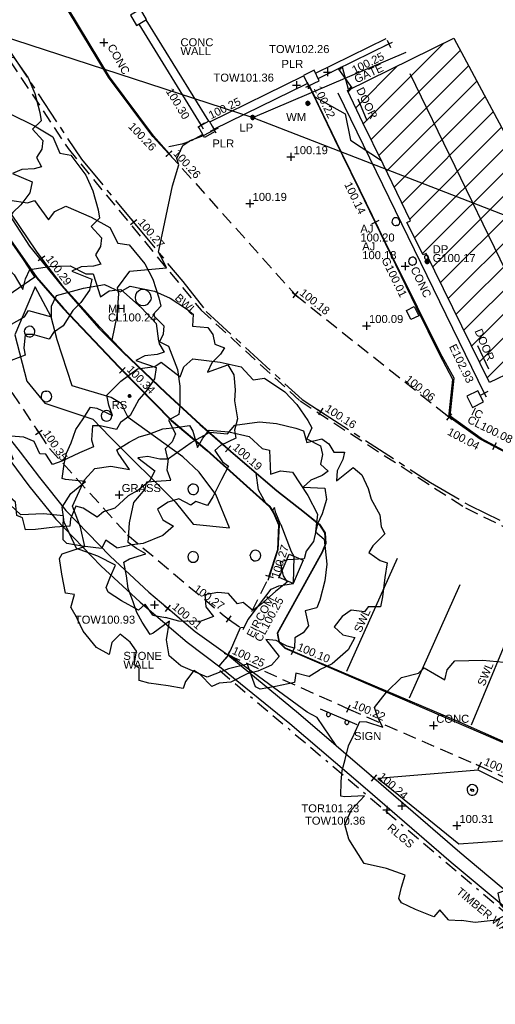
# Model space of a CAD drawing. Extents: x 635157 to 635442, y 694407 to 694910.
# Tile 7 of 104: x 635252 to 635269, y 694447 to 694484. Entities that reach past the tile are written whole.
import ezdxf

# ---------------------------------------------------------------- set-up
doc = ezdxf.new("R2010")
doc.units = 0
doc.header["$MEASUREMENT"] = 0
for name, pattern in [('BORDER', [1.75, 0.5, -0.25, 0.5, -0.25, 0, -0.25]), ('CENTER', [2, 1.25, -0.25, 0.25, -0.25]), ('DASHED', [0.75, 0.5, -0.25])]:
    doc.linetypes.add(name, pattern=pattern)
doc.layers.get('0').update_dxf_attribs({"color": 12, "linetype": 'CONTINUOUS'})
for name, color, linetype in [('ARMSTRONG_JUNCTIONS', 151, 'CONTINUOUS'), ('ARMSTRONG_JUNCTIONS_RMK', 151, 'CONTINUOUS'), ('BUILDING', 5, 'CONTINUOUS'), ('CHANGE_OF_SURFACE', 7, 'DASHED'), ('CHANGE_OF_SURFACE_LVL', 7, 'CONTINUOUS'), ('CONTOURS_MINOR', 132, 'CONTINUOUS'), ('DOOR', 7, 'CONTINUOUS'), ('DOOR_TXT', 7, 'CONTINUOUS'), ('DOWNPIPE', 151, 'CONTINUOUS'), ('DOWNPIPE_RMK', 151, 'CONTINUOUS'), ('EAVE', 3, 'CONTINUOUS'), ('EAVE_LVL', 3, 'CONTINUOUS'), ('EIRCOM_COVER', 3, 'CONTINUOUS'), ('EIRCOM_COVER_RMK', 3, 'CONTINUOUS'), ('FORM_LINE', 92, 'DASHED'), ('FORM_LINE_LVL', 92, 'CONTINUOUS'), ('GATE', 7, 'CONTINUOUS'), ('GATE_TXT', 7, 'CONTINUOUS'), ('GULLY', 151, 'CONTINUOUS'), ('GULLY_LVL', 151, 'CONTINUOUS'), ('HATCHING', 4, 'CONTINUOUS'), ('INSPECTION_COVER', 12, 'CONTINUOUS'), ('INSPECTION_COVER_RMK', 12, 'CONTINUOUS'), ('KERB_BOTTOM', 172, 'CONTINUOUS'), ('KERB_BOTTOM_LVL', 172, 'CONTINUOUS'), ('KERB_TOP', 2, 'CONTINUOUS'), ('LAMPPOST', 6, 'CONTINUOUS'), ('LAMPPOST_TXT', 6, 'CONTINUOUS'), ('MANHOLES', 12, 'CONTINUOUS'), ('MANHOLES_RMK', 12, 'CONTINUOUS'), ('MARKINGS_DASHED_WHITE', 9, 'DASHED'), ('MARKINGS_DASHED_WHITE_TXT', 9, 'CONTINUOUS'), ('MARKINGS_WHITE_LINE', 9, 'CONTINUOUS'), ('MARKINGS_WHITE_LINE_TXT', 9, 'CONTINUOUS'), ('OVERHEAD_ELECTRIC', 1, 'OH_ELEC'), ('PILLAR', 12, 'CONTINUOUS'), ('PILLAR_RMK', 12, 'CONTINUOUS'), ('RAILINGS', 7, 'BORDER'), ('RAILINGS_TXT', 7, 'CONTINUOUS'), ('RIDGE', 6, 'CONTINUOUS'), ('ROAD_CROWNLINE', 212, 'CENTER'), ('ROAD_CROWNLINE_LVL', 212, 'CONTINUOUS'), ('ROADSIGN', 132, 'CONTINUOUS'), ('ROADSIGN_TXT', 132, 'CONTINUOUS'), ('SIGN', 132, 'CONTINUOUS'), ('SIGN_TXT', 132, 'CONTINUOUS'), ('SPOT_HEIGHTS', 92, 'CONTINUOUS'), ('SPOT_HEIGHTS_LVL', 92, 'CONTINUOUS'), ('TEXT', 7, 'CONTINUOUS'), ('TEXT_TXT', 7, 'CONTINUOUS'), ('TOP_OF_RAILING_LEVEL', 212, 'CONTINUOUS'), ('TOP_OF_RAILING_LEVEL_TXT', 212, 'CONTINUOUS'), ('TOP_OF_WALL_LEVEL', 212, 'CONTINUOUS'), ('TOP_OF_WALL_LEVEL_TXT', 212, 'CONTINUOUS'), ('TREE', 92, 'CONTINUOUS'), ('WALL', 12, 'CONTINUOUS'), ('WALL_LVL', 12, 'CONTINUOUS'), ('WALL_RMK', 12, 'CONTINUOUS'), ('WATER_METER', 5, 'CONTINUOUS'), ('WATER_METER_TXT', 5, 'CONTINUOUS')]:
    doc.layers.add(name, color=color, linetype=linetype)
doc.styles.add('Arial', font='arial.ttf')
doc.linetypes.add('OH_ELEC', pattern='A,4,-0.4,["OE",Arial,S=0.36,R=0,X=0,Y=-0.18],-1.2', length=5.6)

# ---------------------------------------------------------------- blocks, each defined once
blk = doc.blocks.new('SPOT')
at = {"color": 0, "linetype": 'ByBlock', "flags": 128}
for points in [[(-0.5, 0), (0.5, 0)], [(0, 0.5), (0, -0.5)]]:
    blk.add_lwpolyline(points, dxfattribs=at)
blk = doc.blocks.new('MH_CIR2')
at = {"color": 0, "linetype": 'ByBlock', "flags": 128}
for points in [[(0.5, 0), (0.475, 0.154), (0.404, 0.293), (0.293, 0.404), (0.154, 0.475), (0, 0.5), (-0.154, 0.475), (-0.293, 0.404), (-0.404, 0.293), (-0.475, 0.154), (-0.5, 0), (-0.475, -0.154), (-0.404, -0.293), (-0.293, -0.404), (-0.154, -0.475), (0, -0.5), (0.154, -0.475), (0.293, -0.404), (0.404, -0.293), (0.475, -0.154)], [(-0.499, -0.033), (0.033, 0.499)], [(-0.496, 0.06), (-0.06, 0.496)], [(-0.488, -0.111), (0.111, 0.488)], [(-0.467, -0.18), (0.18, 0.467)], [(-0.467, 0.179), (-0.179, 0.467)], [(-0.438, -0.241), (0.241, 0.438)], [(-0.403, -0.296), (0.296, 0.403)], [(-0.362, -0.345), (0.345, 0.362)], [(-0.315, -0.388), (0.388, 0.315)], [(-0.263, -0.425), (0.425, 0.263)], [(-0.204, -0.456), (0.456, 0.204)], [(-0.138, -0.48), (0.48, 0.138)], [(-0.064, -0.496), (0.496, 0.064)], [(0.5, 0), (0.475, -0.154)], [(0.022, -0.5), (0.5, -0.022)], [(0.128, -0.483), (0.483, -0.128)], [(0.305, -0.396), (0.396, -0.305)]]:
    blk.add_lwpolyline(points, dxfattribs=at)
blk = doc.blocks.new('CIRCL')
at = {"color": 0, "linetype": 'ByBlock', "flags": 128}
for points in [[(0.5, 0), (0.475, 0.154), (0.404, 0.293), (0.293, 0.404), (0.154, 0.475), (0, 0.5), (-0.154, 0.475), (-0.293, 0.404), (-0.404, 0.293), (-0.475, 0.154), (-0.5, 0), (-0.475, -0.154), (-0.404, -0.293), (-0.293, -0.404), (-0.154, -0.475), (0, -0.5), (0.154, -0.475), (0.293, -0.404), (0.404, -0.293), (0.475, -0.154)], [(0.5, 0), (0.475, -0.154)]]:
    blk.add_lwpolyline(points, dxfattribs=at)
blk = doc.blocks.new('TREE_1')
at = {"color": 0, "linetype": 'ByBlock', "flags": 128}
for points in [[(-0.189325, 0.457704), (-0.140987, 0.443605), (-0.135952, 0.477845), (-0.064451, 0.491944), (-0.006042, 0.5), (0.011078, 0.490937), (0.025176, 0.449648), (0.038268, 0.405337), (0.110775, 0.42145), (0.190332, 0.451662), (0.289023, 0.406344), (0.331319, 0.368077), (0.339376, 0.308661), (0.327291, 0.238167), (0.388721, 0.28147), (0.400806, 0.286506), (0.43001, 0.240181), (0.449144, 0.20292), (0.461229, 0.162638), (0.479355, 0.113293), (0.484391, 0.064955), (0.492447, 0.013595), (0.471299, 0.001511), (0.409869, -0.015609), (0.445116, -0.03575), (0.475327, -0.059919), (0.468278, -0.133434), (0.451158, -0.208963), (0.406848, -0.258308), (0.399799, -0.285498), (0.310171, -0.289527), (0.323263, -0.326788), (0.317221, -0.371098), (0.230614, -0.428499), (0.160121, -0.46576), (0.094663, -0.457704), (0.066465, -0.48993), (-0.026183, -0.5), (-0.089627, -0.492951), (-0.161128, -0.473817), (-0.190332, -0.462739), (-0.20141, -0.419436), (-0.257805, -0.431521), (-0.283988, -0.412387), (-0.302115, -0.380161), (-0.34139, -0.379154), (-0.33434, -0.351964), (-0.313192, -0.310675), (-0.309164, -0.272407), (-0.372608, -0.321752), (-0.404834, -0.293555), (-0.426989, -0.242195), (-0.438066, -0.201913), (-0.469285, -0.14149), (-0.472306, -0.09718), (-0.485398, -0.06999), (-0.440081, -0.026687), (-0.424975, -0.002518), (-0.466264, 0.028701), (-0.492447, 0.037764), (-0.482377, 0.093152), (-0.472306, 0.16566), (-0.463243, 0.201913), (-0.416918, 0.201913), (-0.403827, 0.22004), (-0.353474, 0.211984), (-0.319235, 0.235146), (-0.289023, 0.273414), (-0.320242, 0.304632), (-0.365559, 0.314703), (-0.339376, 0.361027), (-0.277946, 0.41138), (-0.230614, 0.433535)], [(-0.189325, 0.457704), (-0.230614, 0.433535)]]:
    blk.add_lwpolyline(points, dxfattribs=at)
blk = doc.blocks.new('GATE')
at = {"color": 0, "linetype": 'ByBlock', "flags": 128}
for points in [[(-0.450902, 0), (-0.451904, 0.007014), (-0.455912, 0.014028), (-0.460922, 0.019038), (-0.467936, 0.023046), (-0.475952, 0.024048), (-0.482966, 0.023046), (-0.48998, 0.019038), (-0.49499, 0.014028), (-0.498998, 0.007014), (-0.5, 0), (-0.498998, -0.007014), (-0.49499, -0.014028), (-0.48998, -0.019038), (-0.482966, -0.023046), (-0.475952, -0.024048), (-0.467936, -0.023046), (-0.460922, -0.019038), (-0.455912, -0.014028), (-0.451904, -0.007014)], [(-0.475952, 0.024048), (-0.475952, 0.078156), (0.475952, -0.078156), (0.475952, -0.024048)], [(-0.475952, -0.024048), (-0.475952, -0.078156), (0.475952, 0.078156), (0.475952, 0.024048)], [(-0.450902, 0), (-0.451904, -0.007014)], [(0.5, 0), (0.498998, 0.007014), (0.49499, 0.014028), (0.48998, 0.019038), (0.482966, 0.023046), (0.475952, 0.024048), (0.467936, 0.023046), (0.460922, 0.019038), (0.455912, 0.014028), (0.451904, 0.007014), (0.450902, 0), (0.451904, -0.007014), (0.455912, -0.014028), (0.460922, -0.019038), (0.467936, -0.023046), (0.475952, -0.024048), (0.482966, -0.023046), (0.48998, -0.019038), (0.49499, -0.014028), (0.498998, -0.007014)], [(0.5, 0), (0.498998, -0.007014)]]:
    blk.add_lwpolyline(points, dxfattribs=at)
blk = doc.blocks.new('MH_CIR1')
at = {"color": 0, "linetype": 'ByBlock', "flags": 128}
for points in [[(0.5, 0), (0.475, 0.154), (0.404, 0.293), (0.293, 0.404), (0.154, 0.475), (0, 0.5), (-0.154, 0.475), (-0.293, 0.404), (-0.404, 0.293), (-0.475, 0.154), (-0.5, 0), (-0.475, -0.154), (-0.404, -0.293), (-0.293, -0.404), (-0.154, -0.475), (0, -0.5), (0.154, -0.475), (0.293, -0.404), (0.404, -0.293), (0.475, -0.154)], [(0.49, 0), (0.466, 0.151), (0.396, 0.288), (0.288, 0.396), (0.151, 0.466), (0, 0.49), (-0.151, 0.466), (-0.288, 0.396), (-0.396, 0.288), (-0.466, 0.151), (-0.49, 0), (-0.466, -0.151), (-0.396, -0.288), (-0.288, -0.396), (-0.151, -0.466), (0, -0.49), (0.151, -0.466), (0.288, -0.396), (0.396, -0.288), (0.466, -0.151)], [(0.471, 0), (0.448, 0.145), (0.381, 0.276), (0.276, 0.381), (0.145, 0.448), (0, 0.471), (-0.145, 0.448), (-0.276, 0.381), (-0.381, 0.276), (-0.448, 0.145), (-0.471, 0), (-0.448, -0.145), (-0.381, -0.276), (-0.276, -0.381), (-0.145, -0.448), (0, -0.471), (0.145, -0.448), (0.276, -0.381), (0.381, -0.276), (0.448, -0.145)], [(0.471, 0), (0.448, -0.145)], [(0.49, 0), (0.466, -0.151)], [(0.5, 0), (0.475, -0.154)]]:
    blk.add_lwpolyline(points, dxfattribs=at)
blk = doc.blocks.new('SIGNLEFT')
at = {"color": 0, "linetype": 'ByBlock', "flags": 128}
for points in [[(-0.2, 0), (-0.2025, 0.0155), (-0.2095, 0.0295), (-0.2205, 0.0405), (-0.2345, 0.0475), (-0.25, 0.05), (-0.2655, 0.0475), (-0.2795, 0.0405), (-0.2905, 0.0295), (-0.2975, 0.0155), (-0.3, 0), (-0.2975, -0.0155), (-0.2905, -0.0295), (-0.2795, -0.0405), (-0.2655, -0.0475), (-0.25, -0.05), (-0.2345, -0.0475), (-0.2205, -0.0405), (-0.2095, -0.0295), (-0.2025, -0.0155)], [(0.3, 0), (0.2975, 0.0155), (0.2905, 0.0295), (0.2795, 0.0405), (0.2655, 0.0475), (0.25, 0.05), (0.2345, 0.0475), (0.2205, 0.0405), (0.2095, 0.0295), (0.2025, 0.0155), (0.2, 0), (0.2025, -0.0155), (0.2095, -0.0295), (0.2205, -0.0405), (0.2345, -0.0475), (0.25, -0.05), (0.2655, -0.0475), (0.2795, -0.0405), (0.2905, -0.0295), (0.2975, -0.0155)]]:
    blk.add_lwpolyline(points, close=True, dxfattribs=at)
blk.add_lwpolyline([(0.5, -0.05), (-0.5, -0.05)], dxfattribs=at)

msp = doc.modelspace()

# ---------------------------------------------------------------- hatches: boundary and pattern name
at = {"layer": 'HATCHING'}
h = msp.add_hatch(dxfattribs=at)
h.set_pattern_fill('ANSI31', color=256, scale=5)
h.paths.add_polyline_path([(635310.494, 694477.369), (635292.091, 694481.411), (635290.489, 694474.118), (635308.892, 694470.076)])
h.paths.add_polyline_path([(635267.808, 694483.4), (635263.83, 694481.439), (635264.406, 694480.228), (635265.163, 694478.689), (635265.256, 694478.496), (635271.786, 694475.964)])
h.paths.add_polyline_path([(635271.786, 694475.964), (635268.521, 694477.23), (635271.227, 694471.66), (635271.289, 694471.533), (635273.572, 694472.626)])
h.paths.add_polyline_path([(635265.256, 694478.496), (635266.191, 694476.56), (635266.056, 694476.494), (635266.658, 694475.285), (635266.774, 694475.339), (635267.426, 694474.018), (635269.144, 694470.506), (635271.289, 694471.533), (635271.161, 694471.795), (635268.521, 694477.23)])
h.paths.add_polyline_path([(635260.649, 694502.651), (635252.972, 694498.794), (635259.656, 694485.488), (635267.333, 694489.345)])
h.paths.add_polyline_path([(635307.168, 694474.248), (635308.866, 694473.876), (635308.964, 694474.325), (635307.267, 694474.697)], flags=24)
h.paths.add_polyline_path([(635291.636, 694477.525), (635293.334, 694477.154), (635293.432, 694477.603), (635291.734, 694477.974)], flags=24)
h.paths.add_polyline_path([(635264.134, 694481.602), (635265.312, 694482.144), (635265.117, 694482.566), (635263.94, 694482.025)], flags=25)
h.paths.add_polyline_path([(635264.041, 694481.505), (635264.661, 694480.236), (635265.08, 694480.44), (635264.46, 694481.709)], flags=24)
h.paths.add_polyline_path([(635271.65, 694471.928), (635272.908, 694472.571), (635272.696, 694472.985), (635271.438, 694472.343)], flags=24)
h.paths.add_polyline_path([(635269.822, 694473.61), (635270.582, 694472.047), (635270.995, 694472.247), (635270.236, 694473.81)], flags=24)
h.paths.add_polyline_path([(635269.65, 694470.969), (635270.89, 694471.646), (635270.667, 694472.055), (635269.427, 694471.378)], flags=24)
h.paths.add_polyline_path([(635268.473, 694472.478), (635269.026, 694471.179), (635269.455, 694471.361), (635268.901, 694472.661)], flags=24)
h.paths.add_polyline_path([(635261.994, 694489.457), (635262.773, 694487.904), (635263.184, 694488.109), (635262.405, 694489.663)], flags=24)

# ---------------------------------------------------------------- linework, layer by layer
at = {"layer": 'BUILDING'}
msp.add_polyline3d([(635273.572, 694472.626, 100.045), (635269.144, 694470.506, 100.092), (635267.426, 694474.018, 100.161), (635266.774, 694475.339, 100.185), (635266.658, 694475.285, 100.182), (635266.056, 694476.494, 100.214), (635266.191, 694476.56, 100.22), (635265.163, 694478.689, 100.248), (635264.406, 694480.228, 100.271), (635263.83, 694481.439, 100.259), (635267.808, 694483.4, 100.248)], close=True, dxfattribs=at)
at = {"layer": 'CHANGE_OF_SURFACE'}
for points in [[(635237.926, 694494.934, 100.515), (635238.014, 694494.665, 100.523), (635238.855, 694492.908, 100.527), (635241.72, 694486.917, 100.453), (635242.272, 694485.933, 100.452), (635244.816, 694481.393, 100.446), (635247.168, 694477.214, 100.45), (635248.381, 694475.06, 100.452), (635250.017, 694471.996, 100.41), (635252.276, 694468.629, 100.345), (635252.673, 694468.037, 100.334), (635255.599, 694464.802, 100.319), (635259.218, 694461.768, 100.279), (635259.382, 694461.649, 100.271), (635259.923, 694461.258, 100.245), (635260.909, 694463.253, 100.271)], [(635258.415, 694479.799, 100.256), (635257.921, 694479.533, 100.247), (635257.629, 694479.435, 100.262), (635256.957, 694479.302, 100.294)], [(635259.35, 694460.312, 100.251), (635263.857, 694458.29, 100.215), (635268.773, 694456.15, 100.196), (635271.296, 694455.006, 100.157)]]:
    msp.add_polyline3d(points, dxfattribs=at)
at = {"layer": 'CONTOURS_MINOR'}
for points in [[(635244.546, 694484.876, 100.5), (635246.615, 694481.811, 100.5), (635245.582, 694480.89, 100.5), (635247.233, 694477.911, 100.5), (635248.279, 694478.786, 100.5), (635247.533, 694477.026, 100.5), (635248.557, 694475.191, 100.5), (635249.915, 694472.953, 100.5), (635252.125, 694474.465, 100.5), (635251.685, 694475.147, 100.5), (635250.587, 694476.716, 100.5), (635248.881, 694479.315, 100.5), (635247.151, 694481.936, 100.5), (635244.415, 694486.624, 100.5)], [(635262.358, 694481.639, 100.25), (635262.367, 694481.506, 100.25), (635262.376, 694481.614, 100.25), (635262.4, 694481.623, 100.25), (635262.605, 694481.201, 100.25), (635263.747, 694480.565, 100.25), (635263.941, 694479.578, 100.25), (635265.098, 694478.821, 100.25)], [(635258.848, 694479.966, 100.25), (635259.003, 694480.04, 100.25)], [(635263.406, 694456.909, 100.25), (635262.693, 694457.961, 100.25), (635262.325, 694458.163, 100.25), (635259.611, 694460.148, 100.25), (635259.513, 694460.23, 100.25), (635259.479, 694460.254, 100.25), (635259.378, 694460.315, 100.25), (635259.376, 694460.319, 100.25), (635259.448, 694460.475, 100.25), (635259.82, 694461.333, 100.25), (635259.964, 694461.344, 100.25), (635260.111, 694461.639, 100.25), (635260.974, 694462.764, 100.25), (635261.262, 694462.89, 100.25), (635261.803, 694462.982, 100.25), (635261.804, 694462.987, 100.25), (635261.84, 694463.997, 100.25), (635261.737, 694464.172, 100.25), (635261.35, 694465.176, 100.25), (635261.324, 694465.203, 100.25), (635261.144, 694465.629, 100.25), (635261.099, 694465.822, 100.25), (635261.017, 694465.716, 100.25), (635260.922, 694465.861, 100.25), (635260.775, 694465.994, 100.25), (635260.497, 694466.493, 100.25), (635260.412, 694467.111, 100.25), (635259.639, 694467.77, 100.25), (635258.314, 694468.942, 100.25), (635257.038, 694470.111, 100.25), (635255.414, 694471.677, 100.25), (635255.355, 694471.737, 100.25), (635255.019, 694472.097, 100.25), (635255.204, 694473.009, 100.25), (635255.276, 694473.826, 100.25), (635255.227, 694474.056, 100.25), (635255.684, 694474.677, 100.25), (635257.054, 694474.796, 100.25), (635256.95, 694475.043, 100.25), (635256.755, 694475.383, 100.25), (635257.278, 694477.872, 100.25), (635257.518, 694478.663, 100.25), (635257.443, 694478.894, 100.25), (635257.666, 694479.382, 100.25), (635257.941, 694479.565, 100.25), (635258.436, 694479.761, 100.25), (635258.846, 694479.965, 100.25)]]:
    msp.add_polyline3d(points, dxfattribs=at)
for points in [[(635257.665, 694467.727, 100.5), (635255.624, 694469.2, 100.5), (635255.355, 694469.725, 100.5), (635254.985, 694469.94, 100.5), (635253.529, 694470.377, 100.5), (635252.968, 694472.104, 100.5), (635252.742, 694472.969, 100.5), (635252.147, 694474.084, 100.5), (635251.383, 694472.295, 100.5), (635251.835, 694470.562, 100.5), (635252.509, 694469.731, 100.5), (635254.302, 694469.13, 100.5), (635254.953, 694468.466, 100.5), (635257.378, 694466.036, 100.5), (635258.056, 694465.203, 100.5), (635259.408, 694465.068, 100.5), (635258.898, 694466.313, 100.5), (635258.282, 694467.153, 100.5), (635257.665, 694467.727, 100.5)], [(635268.726, 694455.994, 100.25), (635264.97, 694455.68, 100.25), (635265.285, 694455.429, 100.25), (635267.999, 694453.238, 100.25), (635270.126, 694453.38, 100.25), (635270.839, 694453.349, 100.25), (635270.553, 694455.072, 100.25), (635268.726, 694455.994, 100.25)], [(635268.511, 694455.271, 100.5), (635268.423, 694455.263, 100.5), (635268.488, 694455.212, 100.5), (635268.561, 694455.208, 100.5), (635268.554, 694455.249, 100.5), (635268.511, 694455.271, 100.5)]]:
    msp.add_polyline3d(points, close=True, dxfattribs=at)
at = {"layer": 'DOOR'}
for points in [[(635264.218, 694481.125, 100.282), (635264.558, 694480.317, 100.285)], [(635268.698, 694471.895, 100.387), (635269.109, 694471.016, 100.384)]]:
    msp.add_polyline3d(points, dxfattribs=at)
at = {"layer": 'EAVE'}
msp.add_polyline3d([(635268.953, 694470.101, 102.934), (635263.475, 694481.337, 102.914)], dxfattribs=at)
at = {"layer": 'EIRCOM_COVER'}
msp.add_polyline3d([(635261.803, 694462.983, 100.25), (635261.274, 694463.207, 100.263), (635261.644, 694464.08, 100.255), (635262.173, 694463.856, 100.242)], close=True, dxfattribs=at)
at = {"layer": 'FORM_LINE'}
msp.add_polyline3d([(635257.148, 694479.076, 100.256), (635261.872, 694473.799, 100.179), (635267.626, 694469.216, 100.06)], dxfattribs=at)
at = {"layer": 'GULLY'}
msp.add_polyline3d([(635266.034, 694473.204, 100.012), (635266.33, 694473.351, 100.013), (635266.499, 694473.01, 100.016), (635266.203, 694472.863, 100.015)], close=True, dxfattribs=at)
at = {"layer": 'INSPECTION_COVER'}
msp.add_polyline3d([(635268.923, 694469.783, 100.075), (635268.714, 694470.2, 100.075), (635268.297, 694469.991, 100.077), (635268.506, 694469.574, 100.077)], close=True, dxfattribs=at)
at = {"layer": 'KERB_BOTTOM'}
for points in [[(635244.426, 694486.63, 100.437), (635247.164, 694481.944, 100.426), (635248.783, 694479.489, 100.432), (635249.237, 694478.797, 100.431), (635250.599, 694476.724, 100.426), (635252.205, 694474.437, 100.403), (635253.205, 694473.288, 100.39), (635255.284, 694471.091, 100.345), (635255.408, 694470.965, 100.344), (635257.239, 694469.103, 100.333), (635258.575, 694467.971, 100.324), (635260.923, 694465.861, 100.245), (635261.075, 694465.628, 100.253), (635261.267, 694465.175, 100.253), (635261.225, 694464.236, 100.256), (635260.989, 694463.502, 100.267), (635260.909, 694463.253, 100.271)], [(635257.148, 694479.076, 100.256), (635256.539, 694479.714, 100.273), (635254.889, 694481.937, 100.33), (635252.965, 694485.126, 100.345)], [(635290.207, 694462.684, 99.964), (635288.617, 694463.027, 99.967), (635284.487, 694463.917, 99.974), (635280.845, 694464.67, 99.988), (635278.844, 694465.143, 99.997), (635277.568, 694465.444, 100.002), (635275.7, 694465.924, 100.005), (635274.019, 694466.376, 100.017), (635271.805, 694467.062, 100.023), (635270.588, 694467.513, 100.028), (635269.849, 694467.834, 100.032), (635269.321, 694468.113, 100.043), (635268.794, 694468.391, 100.053), (635267.626, 694469.216, 100.06), (635267.769, 694470.626, 100.065), (635267.279, 694471.574, 100.042), (635266.416, 694473.31, 100.02), (635265.453, 694475.295, 100.108), (635264.866, 694476.506, 100.137), (635264.267, 694477.743, 100.167), (635263.36, 694479.604, 100.206), (635262.391, 694481.616, 100.221)], [(635249.977, 694478.653, 100.324), (635252.173, 694475.425, 100.294), (635252.379, 694475.152, 100.292), (635253.137, 694474.148, 100.283), (635254.572, 694472.569, 100.259), (635255.414, 694471.68, 100.242), (635257.043, 694470.116, 100.217), (635258.32, 694468.949, 100.208), (635259.368, 694468.027, 100.194), (635259.648, 694467.78, 100.19), (635261.19, 694466.469, 100.17), (635262.225, 694465.647, 100.133), (635262.779, 694465.201, 100.128), (635262.989, 694464.881, 100.124), (635263.019, 694464.476, 100.128), (635262.881, 694464.138, 100.125), (635261.208, 694461.119, 100.109), (635261.273, 694460.795, 100.107), (635261.492, 694460.571, 100.104), (635261.787, 694460.446, 100.103), (635267.896, 694457.846, 100.075), (635270.971, 694456.49, 100.048)]]:
    msp.add_polyline3d(points, dxfattribs=at)
at = {"layer": 'KERB_TOP'}
for points in [[(635237.942, 694494.941, 100.605), (635236.826, 694497.591, 100.656), (635236.012, 694499.304, 100.688), (635236.693, 694499.694, 100.661), (635239.293, 694495.273, 100.596), (635241.401, 694491.69, 100.581), (635244.411, 694486.621, 100.527), (635247.149, 694481.935, 100.516), (635248.768, 694479.479, 100.522), (635250.584, 694476.714, 100.516), (635252.191, 694474.426, 100.493), (635253.192, 694473.276, 100.48), (635255.271, 694471.079, 100.435), (635257.227, 694469.09, 100.423), (635258.563, 694467.958, 100.414), (635260.909, 694465.849, 100.335), (635261.059, 694465.62, 100.343), (635261.249, 694465.172, 100.343), (635261.207, 694464.239, 100.346), (635260.892, 694463.259, 100.361)], [(635257.151, 694479.086, 100.264), (635256.567, 694479.738, 100.354), (635254.92, 694481.958, 100.411), (635252.996, 694485.145, 100.426)], [(635290.21, 694462.692, 100.015), (635284.511, 694463.949, 99.974), (635280.882, 694464.719, 100.003), (635277.573, 694465.476, 100.057), (635275.717, 694465.942, 100.06), (635274.043, 694466.386, 100.069), (635271.82, 694467.082, 100.072), (635270.59, 694467.528, 100.069), (635269.857, 694467.864, 100.068), (635268.83, 694468.408, 100.087), (635267.668, 694469.25, 100.06), (635267.825, 694470.674, 100.072), (635267.315, 694471.596, 100.084), (635266.449, 694473.326, 100.101), (635265.462, 694475.317, 100.157), (635264.3, 694477.702, 100.214), (635263.61, 694479.115, 100.235), (635262.401, 694481.623, 100.253)], [(635249.97, 694478.633, 100.417), (635251.93, 694475.616, 100.386), (635253.125, 694474.138, 100.353), (635254.526, 694472.54, 100.363), (635255.416, 694471.647, 100.336), (635257.033, 694470.105, 100.287), (635258.31, 694468.938, 100.278), (635259.638, 694467.769, 100.26), (635261.18, 694466.457, 100.24), (635262.215, 694465.635, 100.203), (635262.768, 694465.191, 100.198), (635262.974, 694464.876, 100.194), (635263.004, 694464.479, 100.198), (635262.867, 694464.145, 100.195), (635261.192, 694461.122, 100.179), (635261.259, 694460.788, 100.177), (635261.483, 694460.558, 100.174), (635267.893, 694457.788, 100.142), (635273.082, 694455.543, 100.1)]]:
    msp.add_polyline3d(points, dxfattribs=at)
at = {"layer": 'MARKINGS_DASHED_WHITE'}
msp.add_polyline3d([(635232.031, 694513.576, 100.983), (635234.463, 694510.066, 100.813), (635238.59, 694503.35, 100.541), (635244.668, 694493.135, 100.39), (635251.193, 694482.552, 100.337), (635253.372, 694479.273, 100.315), (635258.354, 694473.214, 100.227), (635262.055, 694469.815, 100.173), (635268.244, 694465.809, 100.08), (635272.364, 694463.799, 100.041), (635277.026, 694462.138, 100.014), (635286.274, 694459.716, 99.989), (635300.828, 694456.353, 99.964), (635316.198, 694453.052, 99.955), (635324.813, 694451.518, 99.974), (635330.452, 694451.092, 100.005), (635336.605, 694451.368, 100.06)], dxfattribs=at)
at = {"layer": 'MARKINGS_WHITE_LINE'}
for points in [[(635263.81, 694459.704, 100.114), (635265.698, 694463.925, 100.102)], [(635266.146, 694458.697, 100.083), (635268.053, 694462.944, 100.072)], [(635268.472, 694457.69, 100.065), (635270.257, 694461.986, 100.048)]]:
    msp.add_polyline3d(points, dxfattribs=at)
at = {"layer": 'OVERHEAD_ELECTRIC'}
for points in [[(635234.661, 694488.797, 107.547), (635260.282, 694480.425, 107.615), (635266.022, 694482.882, 105.608)], [(635260.282, 694480.425, 107.615), (635299.905, 694465.061, 107.373)]]:
    msp.add_polyline3d(points, dxfattribs=at)
at = {"layer": 'PILLAR'}
for points in [[(635256.312, 694484.104, 100.453), (635256.079, 694484.489, 100.453), (635255.703, 694484.261, 100.453), (635255.936, 694483.876, 100.453)], [(635262.581, 694482.203, 100.253), (635262.18, 694482.009, 100.258), (635262.372, 694481.613, 100.258), (635262.773, 694481.807, 100.253)], [(635258.259, 694480.082, 100.298), (635258.659, 694480.303, 100.3), (635258.877, 694479.908, 100.241), (635258.477, 694479.687, 100.239)]]:
    msp.add_polyline3d(points, close=True, dxfattribs=at)
at = {"layer": 'RAILINGS'}
msp.add_polyline3d([(635259.051, 694459.726, 100.346), (635276.119, 694445.243, 100.235)], dxfattribs=at)
at = {"layer": 'RIDGE'}
msp.add_polyline3d([(635271.227, 694471.66, 104.286), (635266.173, 694482.065, 104.295)], dxfattribs=at)
at = {"layer": 'ROAD_CROWNLINE'}
msp.add_polyline3d([(635250.041, 694484.651, 100.348), (635253.871, 694478.868, 100.307), (635255.825, 694476.508, 100.268), (635257.664, 694474.285, 100.232), (635258.543, 694473.167, 100.223), (635262.139, 694469.868, 100.17), (635262.821, 694469.426, 100.16), (635266.931, 694466.765, 100.098), (635268.406, 694465.902, 100.077), (635271.448, 694464.396, 100.045), (635272.371, 694463.939, 100.035), (635276.938, 694462.359, 100.014), (635280.337, 694461.407, 100.012), (635280.926, 694461.256, 100.011), (635286.411, 694459.854, 99.997), (635290.625, 694458.819, 99.977)], dxfattribs=at)
at = {"layer": 'SPOT_HEIGHTS'}
for p in [(635261.712, 694478.957, 100.193), (635260.178, 694477.207, 100.194), (635264.536, 694472.635, 100.09), (635267.919, 694453.913, 100.312)]:
    msp.add_point(p, dxfattribs=at)
at = {"layer": 'WALL'}
for points in [[(635241.058, 694486.299, 100.48), (635242.553, 694483.163, 100.461), (635245.399, 694478.085, 100.464), (635246.774, 694475.631, 100.465), (635248.031, 694473.339, 100.432), (635249.406, 694470.903, 100.404), (635250.382, 694469.42, 100.384), (635250.399, 694469.395, 100.384), (635251.582, 694467.895, 100.352), (635252.298, 694466.947, 100.34), (635253.284, 694465.719, 100.34), (635254.95, 694464.001, 100.334), (635256.396, 694462.653, 100.33), (635257.102, 694462.053, 100.314), (635258.131, 694461.18, 100.291), (635259.35, 694460.312, 100.251), (635261.994, 694458.121, 100.261), (635264.811, 694455.704, 100.239), (635264.818, 694455.698, 100.239), (635268.036, 694452.922, 100.221), (635269.899, 694451.363, 100.233), (635272.428, 694449.211, 100.183), (635274.458, 694447.483, 100.143), (635276.597, 694445.662, 100.111)], [(635240.615, 694486.081, 100.48), (635242.114, 694482.936, 100.461), (635246.342, 694475.392, 100.465), (635247.599, 694473.099, 100.432), (635248.984, 694470.646, 100.404), (635249.998, 694469.106, 100.384), (635251.191, 694467.593, 100.352), (635251.908, 694466.644, 100.34), (635252.913, 694465.392, 100.34), (635254.604, 694463.648, 100.334), (635256.068, 694462.284, 100.33), (635257.827, 694460.79, 100.291), (635259.103, 694459.821, 100.251), (635261.676, 694457.744, 100.261), (635264.489, 694455.33, 100.239), (635267.716, 694452.546, 100.221), (635269.58, 694450.986, 100.233), (635274.138, 694447.107, 100.143)], [(635256.278, 694484.083, 100.453), (635258.632, 694480.288, 100.3)], [(635256.022, 694483.928, 100.453), (635258.354, 694480.135, 100.299)], [(635262.635, 694482.092, 100.253), (635265.28, 694483.386, 100.248)], [(635262.733, 694481.89, 100.253), (635265.377, 694483.189, 100.248)], [(635258.678, 694480.27, 100.296), (635262.182, 694481.993, 100.229)], [(635258.833, 694479.988, 100.253), (635262.323, 694481.707, 100.229)], [(635259.025, 694459.88, 100.253), (635259.374, 694460.292, 100.251)]]:
    msp.add_polyline3d(points, dxfattribs=at)

# ---------------------------------------------------------------- block references
at = {"layer": 'ARMSTRONG_JUNCTIONS', "xscale": 0.3, "yscale": 0.3, "zscale": 0.3, "rotation": 292.795568}
for p in [(635265.644, 694476.53, 100.2), (635266.266, 694475.05, 100.175)]:
    msp.add_blockref('CIRCL', p, dxfattribs=at)
at = {"layer": 'CHANGE_OF_SURFACE_LVL'}
for p, xscale, yscale, zscale, rotation in [((635252.276, 694468.629, 100.345), 0.3, 0.3, 0.3, 303.85672), ((635259.382, 694461.649, 100.271), 0.3, 0.3, 0.3, 324.117859), ((635259.35, 694460.312, 100.251), 0.3, 0.3, 0.3, 335.837311), ((635263.857, 694458.29, 100.215), 0.3, 0.3, 0.3, 336.475861), ((635268.773, 694456.15, 100.196), 0.2999999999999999, 0.2999999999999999, 0.2999999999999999, 336.268036)]:
    msp.add_blockref('SPOT', p, dxfattribs=dict(at, xscale=xscale, yscale=yscale, zscale=zscale, rotation=rotation))
at = {"layer": 'DOWNPIPE', "xscale": 0.15, "yscale": 0.15, "zscale": 0.15}
msp.add_blockref('MH_CIR1', (635266.783, 694475.197, 100.181), dxfattribs=at)
at = {"layer": 'EAVE_LVL', "xscale": 0.3, "yscale": 0.3, "zscale": 0.3, "rotation": 295.991089}
msp.add_blockref('SPOT', (635268.953, 694470.101, 102.934), dxfattribs=at)
at = {"layer": 'FORM_LINE_LVL', "xscale": 0.3, "yscale": 0.3, "zscale": 0.3}
for p, rotation in [((635257.148, 694479.076, 100.256), 311.8350829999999), ((635261.872, 694473.799, 100.179), 321.4630430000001), ((635267.626, 694469.216, 100.06), 321.4630430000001)]:
    msp.add_blockref('SPOT', p, dxfattribs=dict(at, rotation=rotation))
at = {"layer": 'GATE', "xscale": 0.88817, "rotation": 115.221366}
msp.add_blockref('GATE', (635263.753, 694481.896, 100.259), dxfattribs=at)
at = {"layer": 'GULLY', "xscale": 0.15, "yscale": 0.15, "zscale": 0.15}
msp.add_blockref('MH_CIR2', (635266.813, 694475.033, 100.173), dxfattribs=at)
at = {"layer": 'KERB_BOTTOM_LVL', "xscale": 0.3, "yscale": 0.3, "zscale": 0.3}
for p, rotation in [((635262.391, 694481.616, 100.221), 295.7159419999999), ((635257.148, 694479.076, 100.256), 313.6677859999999), ((635264.866, 694476.506, 100.137), 295.849121), ((635252.379, 694475.152, 100.292), 307.04895), ((635255.408, 694470.965, 100.344), 314.520477), ((635259.368, 694468.027, 100.194), 318.643463), ((635269.321, 694468.113, 100.043), 332.1676330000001), ((635260.909, 694463.253, 100.271), 72.179222), ((635261.787, 694460.446, 100.103), 336.949493)]:
    msp.add_blockref('SPOT', p, dxfattribs=dict(at, rotation=rotation))
at = {"layer": 'LAMPPOST', "xscale": 0.15, "yscale": 0.15, "zscale": 0.15}
msp.add_blockref('MH_CIR2', (635260.282, 694480.433, 100.224), dxfattribs=at)
at = {"layer": 'MANHOLES', "xscale": 0.6, "yscale": 0.6, "zscale": 0.6}
msp.add_blockref('CIRCL', (635256.181, 694473.689, 100.236), dxfattribs=at)
at = {"layer": 'ROAD_CROWNLINE_LVL', "xscale": 0.3, "yscale": 0.3, "zscale": 0.3}
for p, rotation in [((635255.825, 694476.508, 100.268), 309.611969), ((635262.821, 694469.426, 100.16), 327.075439)]:
    msp.add_blockref('SPOT', p, dxfattribs=dict(at, rotation=rotation))
at = {"layer": 'ROADSIGN', "xscale": 0.1, "yscale": 0.1, "zscale": 0.1}
msp.add_blockref('MH_CIR2', (635255.673, 694470.001, 100.477), dxfattribs=at)
at = {"layer": 'SIGN', "xscale": 1.495713, "yscale": 1.495713, "rotation": 156.725961}
msp.add_blockref('SIGNLEFT', (635263.461, 694457.924, 100.227), dxfattribs=at)
at = {"layer": 'SPOT_HEIGHTS_LVL', "xscale": 0.3, "yscale": 0.3, "zscale": 0.3}
for p in [(635261.712, 694478.957, 100.193), (635260.178, 694477.207, 100.194), (635264.536, 694472.635, 100.09), (635267.919, 694453.913, 100.312)]:
    msp.add_blockref('SPOT', p, dxfattribs=at)
at = {"layer": 'TEXT', "xscale": 0.3, "yscale": 0.3, "zscale": 0.3}
for p in [(635254.712, 694483.236, 100.425), (635265.991, 694474.869, 100.151), (635255.281, 694466.306, 100.39), (635267.052, 694457.665, 100.168)]:
    msp.add_blockref('SPOT', p, dxfattribs=at)
at = {"layer": 'TOP_OF_RAILING_LEVEL', "xscale": 0.3, "yscale": 0.3, "zscale": 0.3}
msp.add_blockref('SPOT', (635265.305, 694454.501, 101.227), dxfattribs=at)
at = {"layer": 'TOP_OF_WALL_LEVEL', "xscale": 0.3, "yscale": 0.3, "zscale": 0.3}
for p in [(635263.08, 694482.123, 102.256), (635261.923, 694481.636, 101.361), (635256.609, 694462.18, 100.929), (635265.869, 694454.655, 100.358)]:
    msp.add_blockref('SPOT', p, dxfattribs=at)
at = {"layer": 'TREE'}
for name, p, xscale, yscale, zscale, rotation in [('TREE_1', (635247.398, 694479.696, 100.628), 10, 10, 10, 119.357512), ('TREE_1', (635249.595, 694475.961, 100.783), 10, 10, 10, 120.464875), ('TREE_1', (635251.93, 694472.415, 100.536), 10, 10, 10, 123.364442), ('TREE_1', (635252.563, 694469.988, 100.536), 10, 10, 10, 104.626455), ('TREE_1', (635254.813, 694469.256, 100.539), 10, 10, 10, 161.98756), ('TREE_1', (635258.057, 694466.507, 100.569), 10, 10, 10, 139.713107), ('CIRCL', (635251.93, 694472.415, 100.536), 0.4, 0.4, 0.4, 123.364442), ('CIRCL', (635252.563, 694469.988, 100.536), 0.4, 0.4, 0.4, 104.626455), ('CIRCL', (635254.813, 694469.256, 100.539), 0.3999999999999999, 0.3999999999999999, 0.3999999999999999, 161.98756), ('TREE_1', (635260.386, 694464.027, 100.45), 10, 10, 10, 181.2757379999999), ('TREE_1', (635258.055, 694463.975, 100.435), 10, 10, 10, 89.960567), ('CIRCL', (635258.057, 694466.507, 100.569), 0.4, 0.4, 0.4, 139.713107), ('CIRCL', (635258.055, 694463.975, 100.435), 0.4, 0.4, 0.4, 89.960567), ('CIRCL', (635260.386, 694464.027, 100.45), 0.4, 0.4, 0.4, 181.2757379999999), ('TREE_1', (635268.506, 694455.253, 100.506), 10, 10, 10, 147.164084), ('CIRCL', (635268.506, 694455.253, 100.506), 0.4, 0.4, 0.4, 147.164084)]:
    msp.add_blockref(name, p, dxfattribs=dict(at, xscale=xscale, yscale=yscale, zscale=zscale, rotation=rotation))
at = {"layer": 'WALL_LVL', "xscale": 0.3, "yscale": 0.3, "zscale": 0.3}
for p, rotation in [((635265.377, 694483.189, 100.248), 26.173405), ((635258.354, 694480.135, 100.299), 301.588531), ((635258.833, 694479.988, 100.253), 26.22901700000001), ((635257.102, 694462.053, 100.314), 319.669037), ((635264.818, 694455.698, 100.239), 319.217773)]:
    msp.add_blockref('SPOT', p, dxfattribs=dict(at, rotation=rotation))
at = {"layer": 'WATER_METER', "xscale": 0.15, "yscale": 0.15, "zscale": 0.15}
msp.add_blockref('MH_CIR2', (635262.345, 694480.961, 100.209), dxfattribs=at)

# ---------------------------------------------------------------- texts
at = {"layer": 'ARMSTRONG_JUNCTIONS_RMK', "style": 'Arial'}
for s, p in [('AJ', (635264.312, 694476.117)), ('100.20', (635264.312, 694475.787)), ('AJ', (635264.382, 694475.456)), ('100.18', (635264.382, 694475.126))]:
    msp.add_text(s, height=0.3, dxfattribs=at).set_placement(p)
at = {"layer": 'CHANGE_OF_SURFACE_LVL', "style": 'Arial'}
for s, rotation, p in [('100.35', 303.8567, (635252.415, 694468.601)), ('100.27', 324.1179, (635258.046, 694462.718)), ('100.25', 335.8373, (635259.482, 694460.362)), ('100.22', 336.4759, (635263.989, 694458.342)), ('100.20', 336.268, (635268.905, 694456.201))]:
    msp.add_text(s, height=0.3, rotation=rotation, dxfattribs=at).set_placement(p)
at = {"layer": 'DOOR_TXT', "style": 'Arial'}
for rotation, p in [(296.0407, (635264.15, 694481.471)), (293.0728, (635268.579, 694472.439))]:
    msp.add_text('DOOR', height=0.3, rotation=rotation, dxfattribs=at).set_placement(p)
at = {"layer": 'DOWNPIPE_RMK', "style": 'Arial'}
for s, p in [('DP', (635267.019, 694475.348)), ('G100.17', (635267.019, 694475.018))]:
    msp.add_text(s, height=0.3, dxfattribs=at).set_placement(p)
at = {"layer": 'EAVE_LVL', "style": 'Arial'}
msp.add_text('E102.93', height=0.3, rotation=295.9911, dxfattribs=at).set_placement((635267.62, 694471.854))
at = {"layer": 'EIRCOM_COVER_RMK', "style": 'Arial'}
for s, p in [('EIRCOM', (635260.302, 694460.921)), ('CL100.25', (635260.592, 694460.765))]:
    msp.add_text(s, height=0.3, rotation=61.7211, dxfattribs=at).set_placement(p)
at = {"layer": 'FORM_LINE_LVL', "style": 'Arial'}
for s, rotation, p in [('100.26', 311.8351, (635257.289, 694479.068)), ('100.18', 321.463, (635262.012, 694473.815)), ('100.06', 321.463, (635265.957, 694470.582))]:
    msp.add_text(s, height=0.3, rotation=rotation, dxfattribs=at).set_placement(p)
at = {"layer": 'GATE_TXT', "style": 'Arial'}
msp.add_text('GATE', height=0.3, rotation=24.7119, dxfattribs=at).set_placement((635264.17, 694481.709))
at = {"layer": 'GULLY_LVL', "style": 'Arial'}
msp.add_text('G100.01', height=0.3, rotation=296.3631, dxfattribs=at).set_placement((635265.092, 694475.105))
at = {"layer": 'INSPECTION_COVER_RMK', "style": 'Arial'}
for s, p in [('IC', (635268.433, 694469.311)), ('CL100.08', (635268.288, 694469.015))]:
    msp.add_text(s, height=0.3, rotation=333.7921, dxfattribs=at).set_placement(p)
at = {"layer": 'KERB_BOTTOM_LVL', "style": 'Arial'}
for s, rotation, p in [('100.22', 295.7159, (635262.56, 694481.52)), ('100.26', 313.6678, (635255.601, 694480.074)), ('100.14', 295.8491, (635263.699, 694477.929)), ('100.29', 307.0489, (635252.519, 694475.133)), ('100.34', 314.5205, (635255.549, 694470.964)), ('100.04', 332.1676, (635267.537, 694468.569)), ('100.19', 318.6435, (635259.509, 694468.036)), ('100.27', 72.1792, (635261.25, 694463.146)), ('100.10', 336.9495, (635261.918, 694460.499))]:
    msp.add_text(s, height=0.3, rotation=rotation, dxfattribs=at).set_placement(p)
at = {"layer": 'LAMPPOST_TXT', "style": 'Arial'}
msp.add_text('LP', height=0.3, dxfattribs=at).set_placement((635259.789, 694479.902))
at = {"layer": 'MANHOLES_RMK', "style": 'Arial'}
for s, p in [('MH', (635254.867, 694473.124)), ('CL100.24', (635254.867, 694472.794))]:
    msp.add_text(s, height=0.3, dxfattribs=at).set_placement(p)
at = {"layer": 'MARKINGS_DASHED_WHITE_TXT', "style": 'Arial'}
msp.add_text('BWL', height=0.3, rotation=317.4356, dxfattribs=at).set_placement((635257.343, 694473.64))
at = {"layer": 'MARKINGS_WHITE_LINE_TXT', "style": 'Arial'}
for rotation, p in [(65.9016, (635264.331, 694461.114)), (67.437, (635268.955, 694459.114))]:
    msp.add_text('SWL', height=0.3, rotation=rotation, dxfattribs=at).set_placement(p)
at = {"layer": 'PILLAR_RMK', "style": 'Arial'}
for p in [(635261.36, 694482.286), (635258.774, 694479.308)]:
    msp.add_text('PLR', height=0.3, dxfattribs=at).set_placement(p)
at = {"layer": 'RAILINGS_TXT', "style": 'Arial'}
msp.add_text('RLGS', height=0.3, rotation=319.6259, dxfattribs=at).set_placement((635265.291, 694453.788))
at = {"layer": 'ROAD_CROWNLINE_LVL', "style": 'Arial'}
for s, rotation, p in [('100.27', 309.612, (635255.965, 694476.494)), ('100.16', 327.0754, (635262.96, 694469.456))]:
    msp.add_text(s, height=0.3, rotation=rotation, dxfattribs=at).set_placement(p)
at = {"layer": 'ROADSIGN_TXT', "style": 'Arial'}
msp.add_text('RS', height=0.3, dxfattribs=at).set_placement((635255.003, 694469.516))
at = {"layer": 'SIGN_TXT', "style": 'Arial'}
msp.add_text('SIGN', height=0.3, dxfattribs=at).set_placement((635264.074, 694457.12))
at = {"layer": 'SPOT_HEIGHTS_LVL', "style": 'Arial'}
for s, p in [('100.19', (635261.812, 694479.057)), ('100.19', (635260.278, 694477.307)), ('100.09', (635264.636, 694472.735)), ('100.31', (635268.019, 694454.013))]:
    msp.add_text(s, height=0.3, dxfattribs=at).set_placement(p)
at = {"layer": 'TEXT_TXT', "style": 'Arial'}
for rotation, p in [(299.5654, (635254.833, 694483.076)), (295.5936, (635266.18, 694474.76))]:
    msp.add_text('CONC', height=0.3, rotation=rotation, dxfattribs=at).set_placement(p)
for s, p in [('GRASS', (635255.381, 694466.406)), ('CONC', (635267.152, 694457.765))]:
    msp.add_text(s, height=0.3, dxfattribs=at).set_placement(p)
at = {"layer": 'TOP_OF_RAILING_LEVEL_TXT', "style": 'Arial'}
msp.add_text('TOR101.23', height=0.3, dxfattribs=at).set_placement((635262.104, 694454.413))
at = {"layer": 'TOP_OF_WALL_LEVEL_TXT', "style": 'Arial'}
for s, p in [('TOW102.26', (635260.896, 694482.843)), ('TOW101.36', (635258.815, 694481.774)), ('TOW100.93', (635253.626, 694461.476)), ('TOW100.36', (635262.239, 694453.95))]:
    msp.add_text(s, height=0.3, dxfattribs=at).set_placement(p)
at = {"layer": 'WALL_LVL', "style": 'Arial'}
for s, rotation, p in [('100.25', 26.1734, (635264.088, 694482.055)), ('100.30', 301.5885, (635257.018, 694481.417)), ('100.25', 26.229, (635258.722, 694480.36)), ('100.31', 319.669, (635257.243, 694462.065)), ('100.24', 319.2178, (635264.959, 694455.709))]:
    msp.add_text(s, height=0.3, rotation=rotation, dxfattribs=at).set_placement(p)
at = {"layer": 'WALL_RMK', "style": 'Arial'}
for s, p in [('CONC', (635257.579, 694483.097)), ('WALL', (635257.579, 694482.767)), ('WALL', (635255.443, 694459.792)), ('STONE', (635255.443, 694460.122))]:
    msp.add_text(s, height=0.3, dxfattribs=at).set_placement(p)
msp.add_text('TIMBER WALL', height=0.3, rotation=320.7189, dxfattribs=at).set_placement((635267.873, 694451.395))
at = {"layer": 'WATER_METER_TXT', "style": 'Arial'}
msp.add_text('WM', height=0.3, dxfattribs=at).set_placement((635261.537, 694480.298))

doc.saveas('drawing.dxf')
